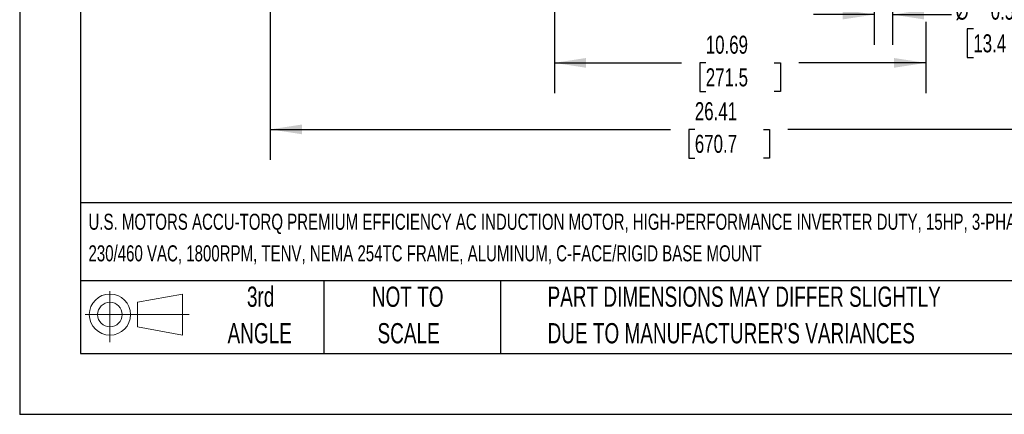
# Model space of a CAD drawing. Header units: inches. Extents: x 0 to 77, y 0 to 59.5.
# Tile 1 of 16: x 0 to 28.3, y 0 to 11.4. Entities that reach past the tile are written whole.
import ezdxf

# ---------------------------------------------------------------- set-up
doc = ezdxf.new("R2010")
doc.units = ezdxf.units.IN
doc.header["$LTSCALE"] = 7
doc.header["$MEASUREMENT"] = 0
doc.linetypes.add('CENTERX2', pattern=[0.8, 0.5, -0.1, 0.1, -0.1])
doc.layers.add('DIMENSIONS', color=140, linetype='Continuous', lineweight=25)
doc.layers.add('TEXT', color=140, linetype='Continuous', lineweight=25)
doc.layers.add('SLD-DEFPOINTS', color=7, linetype='Continuous')
doc.styles.add('SLDTEXTSTYLE0', font='TXT', dxfattribs={"width": 0.7})
doc.dimstyles.new('SLDDIMSTYLE1', dxfattribs={"dimtxt": 0.518519, "dimasz": 0.91, "dimexe": 0, "dimexo": 0.0625, "dimgap": 0.12963, "dimtad": 0, "dimtih": 1, "dimtoh": 1, "dimrnd": 1e-09, "dimdsep": 46, "dimtxsty": 'SLDTEXTSTYLE0', "dimsah": 1, "dimcen": 0.09, "dimadec": 0, "dimazin": 2, "dimtfac": 1, "dimtmove": 0, "dimatfit": 0, "dimfxl": 0, "dimfrac": 2, "dimtolj": 1, "dimtzin": 12, "dimarcsym": 0})
doc.dimstyles.new('SLDDIMSTYLE2', dxfattribs={"dimtxt": 0.518519, "dimasz": 0.91, "dimexe": 0, "dimexo": 0.0625, "dimgap": 0.12963, "dimtad": 0, "dimtih": 1, "dimtoh": 1, "dimrnd": 1e-09, "dimzin": 12, "dimdsep": 46, "dimtxsty": 'SLDTEXTSTYLE0', "dimsah": 1, "dimcen": 0.09, "dimadec": 0, "dimazin": 3, "dimtfac": 1, "dimtofl": 0, "dimtmove": 0, "dimatfit": 3, "dimfxl": 0, "dimfrac": 2, "dimtolj": 1, "dimtzin": 12, "dimarcsym": 0})

# ---------------------------------------------------------------- blocks, each defined once
blk = doc.blocks.new('Block11')
at = {"color": 7, "linetype": 'Continuous', "lineweight": 18}
for p, q in [((0.713, 1.464), (0.713, 0)), ((1.51, 1.148), (2.804, 1.387)), ((1.51, 0.44), (1.51, 1.148)), ((2.804, 1.387), (2.804, 0.202)), ((0, 0.794), (2.997, 0.794)), ((1.51, 0.44), (2.804, 0.202))]:
    blk.add_line(p, q, dxfattribs=at)
for radius in [0.593, 0.354]:
    blk.add_circle((0.713, 0.794), radius, dxfattribs=at)
blk = doc.blocks.new('Block12')
at = {"layer": 'SLD-DEFPOINTS'}
blk.add_blockref('Block11', (0, 0), dxfattribs=at)
blk = doc.blocks.new('SW_NOTE_0')
at = {"layer": 'TEXT', "color": 0, "linetype": 'CENTERX2', "lineweight": 18, "char_height": 0.462, "attachment_point": 1, "style": 'SLDTEXTSTYLE0'}
for s, insert in [('U.S. MOTORS ACCU-TORQ PREMIUM EFFICIENCY AC INDUCTION MOTOR, HIGH-PERFORMANCE INVERTER DUTY, 15HP, 3-PHASE,', (0, 0.596)), ('230/460 VAC, 1800RPM, TENV, NEMA 254TC FRAME, ALUMINUM, C-FACE/RIGID BASE MOUNT', (0, -0.314))]:
    blk.add_mtext(s, dxfattribs=dict(at, insert=insert))
blk = doc.blocks.new('SW_NOTE_0_3')
at = {"layer": 'TEXT', "color": 0, "linetype": 'CENTERX2', "lineweight": 18, "char_height": 0.58333, "attachment_point": 1, "style": 'SLDTEXTSTYLE0'}
for s, insert in [('PART DIMENSIONS MAY DIFFER SLIGHTLY', (0, 0.752)), ("DUE TO MANUFACTURER'S VARIANCES", (0, -0.301))]:
    blk.add_mtext(s, dxfattribs=dict(at, insert=insert))
blk = doc.blocks.new('SW_NOTE_0_4')
at = {"layer": 'TEXT', "color": 0, "linetype": 'CENTERX2', "lineweight": 18, "char_height": 0.5833, "attachment_point": 2, "style": 'SLDTEXTSTYLE0'}
for s, insert in [('NOT TO', (1.449, 0.752)), ('SCALE', (1.476, -0.301))]:
    blk.add_mtext(s, dxfattribs=dict(at, insert=insert))
blk = doc.blocks.new('SW_NOTE_0_5')
at = {"layer": 'TEXT', "color": 0, "linetype": 'CENTERX2', "lineweight": 18, "char_height": 0.5833, "attachment_point": 2, "style": 'SLDTEXTSTYLE0'}
for s, insert in [('3rd', (0.638, 0.752)), ('ANGLE', (0.611, -0.301))]:
    blk.add_mtext(s, dxfattribs=dict(at, insert=insert))
blk = doc.blocks.new('_D_18')
at = {"layer": 'DIMENSIONS'}
for p, q in [((24.592, 15.016), (24.592, 14.024)), ((25.118, 15.016), (25.118, 10.647)), ((24.592, 13.604), (24.592, 12.505)), ((24.592, 12.085), (24.592, 10.647)), ((24.592, 11.522), (22.842, 11.522)), ((25.118, 11.522), (26.816, 11.522)), ((27.443, 11.109), (27.269, 11.109)), ((27.269, 11.109), (27.269, 10.285)), ((28.984, 11.109), (29.158, 11.109)), ((29.158, 11.109), (29.158, 10.285)), ((27.269, 10.285), (27.443, 10.285)), ((29.158, 10.285), (28.984, 10.285))]:
    blk.add_line(p, q, dxfattribs=at)
for points in [[(24.592, 11.522), (23.682, 11.662), (23.682, 11.382)], [(25.118, 11.522), (26.028, 11.382), (26.028, 11.662)]]:
    blk.add_solid(points, dxfattribs=at)
at = {"layer": 'DIMENSIONS', "char_height": 0.5185, "attachment_point": 1, "style": 'SLDTEXTSTYLE0'}
for s, insert in [('4X', (27.766, 12.719)), ('%%c', (26.932, 11.894)), ('0.53', (27.942, 11.894)), ('13.4', (27.443, 10.953))]:
    blk.add_mtext(s, dxfattribs=dict(at, insert=insert))
blk = doc.blocks.new('_D_22')
at = {"layer": 'DIMENSIONS'}
for p, q in [((7.212, 19.976), (7.212, 7.338)), ((33.619, 19.714), (33.619, 16.806)), ((33.619, 16.386), (33.619, 7.338)), ((7.212, 8.213), (18.726, 8.213)), ((19.429, 8.212), (19.255, 8.212)), ((19.255, 8.212), (19.255, 7.388)), ((21.401, 8.212), (21.576, 8.212)), ((21.576, 8.212), (21.576, 7.388)), ((33.619, 8.213), (22.104, 8.213)), ((19.255, 7.388), (19.429, 7.388)), ((21.576, 7.388), (21.401, 7.388))]:
    blk.add_line(p, q, dxfattribs=at)
for points in [[(7.212, 8.213), (8.122, 8.073), (8.122, 8.353)], [(33.619, 8.213), (32.709, 8.353), (32.709, 8.073)]]:
    blk.add_solid(points, dxfattribs=at)
at = {"layer": 'DIMENSIONS', "char_height": 0.5185, "attachment_point": 1, "style": 'SLDTEXTSTYLE0'}
for s, insert in [('26.41', (19.429, 8.997)), ('670.7', (19.429, 8.056))]:
    blk.add_mtext(s, dxfattribs=dict(at, insert=insert))
blk = doc.blocks.new('_D_23')
at = {"layer": 'DIMENSIONS'}
for p, q in [((15.386, 14.268), (15.386, 9.255)), ((26.074, 14.268), (26.074, 11.732)), ((26.074, 11.312), (26.074, 9.255)), ((15.386, 10.13), (19.041, 10.13)), ((19.744, 10.129), (19.57, 10.129)), ((19.57, 10.129), (19.57, 9.304)), ((21.716, 10.129), (21.89, 10.129)), ((21.89, 10.129), (21.89, 9.304)), ((26.074, 10.13), (22.419, 10.13)), ((19.57, 9.304), (19.744, 9.304)), ((21.89, 9.304), (21.716, 9.304))]:
    blk.add_line(p, q, dxfattribs=at)
for points in [[(15.386, 10.13), (16.296, 9.99), (16.296, 10.27)], [(26.074, 10.13), (25.164, 10.27), (25.164, 9.99)]]:
    blk.add_solid(points, dxfattribs=at)
at = {"layer": 'DIMENSIONS', "char_height": 0.5185, "attachment_point": 1, "style": 'SLDTEXTSTYLE0'}
for s, insert in [('10.69', (19.744, 10.913)), ('271.5', (19.744, 9.972))]:
    blk.add_mtext(s, dxfattribs=dict(at, insert=insert))

msp = doc.modelspace()

# ---------------------------------------------------------------- linework, layer by layer
at = {"color": 7, "linetype": 'Continuous'}
for p in [(0.000681, 59.500737), (77.000681, 0.000737)]:
    msp.add_line(p, (0.000681, 0.000737), dxfattribs=at)
at = {"layer": 'TEXT'}
for p, q in [((1.75, 57.75), (1.75, 1.75)), ((75.25, 6.097746), (1.75, 6.097746)), ((75.25, 3.85), (1.75, 3.85)), ((8.75, 3.85), (8.75, 1.75)), ((13.83785, 3.85), (13.83785, 1.75)), ((1.75, 1.75), (75.25, 1.75))]:
    msp.add_line(p, q, dxfattribs=at)

# ---------------------------------------------------------------- block references
at = {"layer": 'SLD-DEFPOINTS'}
msp.add_blockref('Block12', (1.884471, 2.081771), dxfattribs=at)
at = {"layer": 'TEXT', "linetype": 'CENTERX2', "lineweight": 18}
for name, p in [('SW_NOTE_0', (1.980392, 5.186344)), ('SW_NOTE_0_5', (6.296513, 2.931034)), ('SW_NOTE_0_4', (9.716546, 2.931034)), ('SW_NOTE_0_3', (15.190354, 2.931034))]:
    msp.add_blockref(name, p, dxfattribs=at)

# ---------------------------------------------------------------- dimensions: what is measured, and where the dimension line sits
at = {"layer": 'DIMENSIONS'}
dim = msp.add_linear_dim(base=(33.618716, 8.213177), p1=(7.211667, 20.325783), p2=(33.618716, 20.064195), angle=0, dimstyle='SLDDIMSTYLE2', dxfattribs=at)
dim.commit()
dim.dimension.update_dxf_attribs({"geometry": '_D_22', "text_midpoint": (20.415192, 8.213177), "dimtype": 160})
dim = msp.add_linear_dim(base=(25.118179, 11.521735), p1=(24.591754, 15.365695), p2=(25.118179, 15.365695), text='4X\\P%%c <>', dimstyle='SLDDIMSTYLE1', dxfattribs=at)
dim.commit()
dim.dimension.update_dxf_attribs({"geometry": '_D_18', "text_midpoint": (28.213703, 11.521735), "dimtype": 160})
dim = msp.add_linear_dim(base=(26.073967, 10.129675), p1=(15.385967, 14.617695), p2=(26.073967, 14.617695), dimstyle='SLDDIMSTYLE2', dxfattribs=at)
dim.commit()
dim.dimension.update_dxf_attribs({"geometry": '_D_23', "text_midpoint": (20.729967, 10.129675), "dimtype": 160})

doc.saveas('drawing.dxf')
